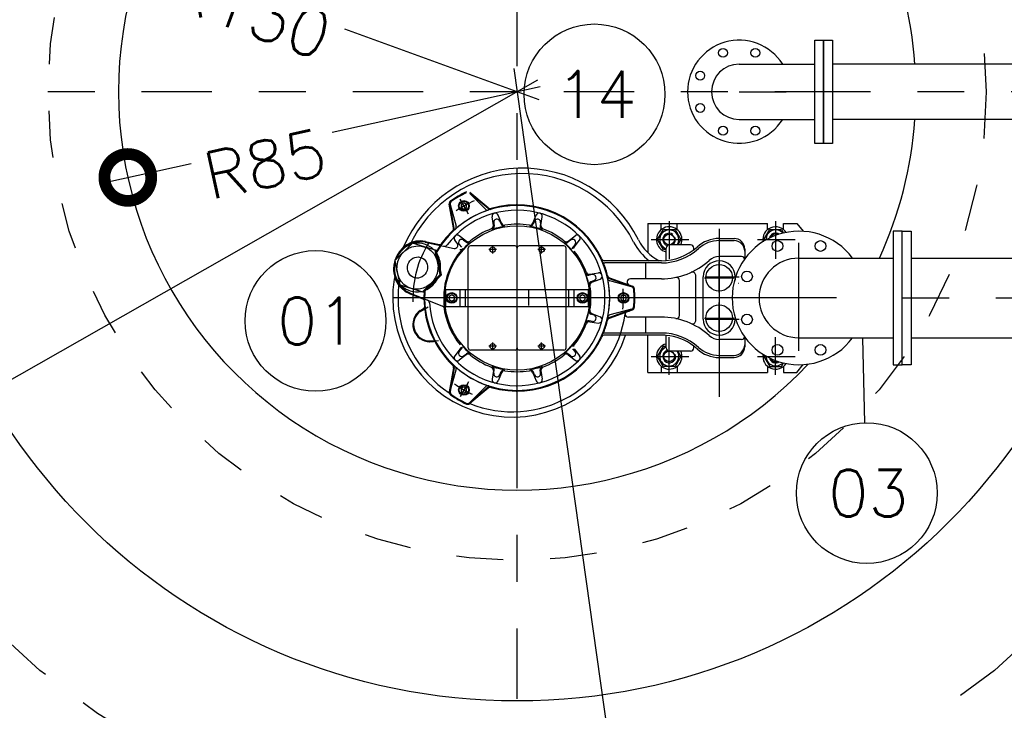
# Model space of a CAD drawing. Header units: millimetres. Extents: x 197878 to 197999, y 8707048 to 8707095.
# Tile 15 of 36: x 197886.65 to 197888.75, y 8707073.65 to 8707075.12. Entities that reach past the tile are written whole.
import ezdxf
from ezdxf.enums import TextEntityAlignment as Align

# ---------------------------------------------------------------- set-up
doc = ezdxf.new("R2010")
doc.units = ezdxf.units.MM
doc.header["$LTSCALE"] = 0.1
doc.linetypes.add('DASHDOT', pattern=[1, 0.5, -0.25, 0, -0.25])
doc.linetypes.add('HIDDEN', pattern=[0.375, 0.25, -0.125])
doc.layers.get('Defpoints').update_dxf_attribs({"lineweight": 9})
for name, color, linetype in [('BAR-EIXOS', 7, 'DASHDOT'), ('BAR-FUROS', 7, 'Continuous'), ('BAR-PECAS', 2, 'Continuous'), ('DIM', 7, 'Continuous'), ('EIXO', 7, 'DASHDOT'), ('ESTRUTURA', 5, 'Continuous'), ('LIMHATRA', 2, 'HIDDEN'), ('RELAÇÀO', 2, 'Continuous')]:
    doc.layers.add(name, color=color, linetype=linetype)
doc.styles.add('romans', font='romans.shx')
doc.dimstyles.get("Standard").update_dxf_attribs({"dimtxt": 0.1, "dimasz": 0.2, "dimexe": 0.05, "dimexo": 0.05, "dimgap": 0.025, "dimtad": 1, "dimtoh": 1, "dimdec": 0, "dimlfac": 100, "dimzin": 0, "dimdsep": 46, "dimtxsty": 'romans', "dimblk1": 'DOTSMALL', "dimblk2": 'DOTSMALL', "dimsah": 1, "dimcen": 0.3, "dimdle": 0.05, "dimclrd": 7, "dimclre": 7, "dimclrt": 2, "dimazin": 0, "dimtfac": 1, "dimtdec": 0, "dimtmove": 2, "dimatfit": 3, "dimldrblk": 'DOTSMALL', "dimfxl": 0, "dimtolj": 1, "dimtzin": 0, "dimlwe": 5, "dimarcsym": 0})

# ---------------------------------------------------------------- blocks, each defined once
blk = doc.blocks.new('_DOTSMALL')
at = {"color": 0, "linetype": 'ByBlock', "const_width": 0.5}
blk.add_lwpolyline([(-0.0625, 0, 1), (0.0625, 0, 1)], format="xyb", close=True, dxfattribs=at)
blk = doc.blocks.new('*D127')
at = {"layer": 'Defpoints', "color": 0}
for p in [(197889.6129411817, 8707077.49792251), (197885.8095150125, 8707074.96551045), (197889.6129411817, 8707074.96551045)]:
    blk.add_point(p, dxfattribs=at)
at = {"layer": 'DIM', "color": 7, "lineweight": 5}
for p, q in [((197885.8095150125, 8707075.015510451), (197885.8095150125, 8707077.54792251)), ((197889.6129411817, 8707075.015510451), (197889.6129411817, 8707077.54792251))]:
    blk.add_line(p, q, dxfattribs=at)
at = {"layer": 'DIM', "color": 7, "lineweight": -2}
blk.add_line((197885.7595150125, 8707077.49792251), (197889.6629411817, 8707077.49792251), dxfattribs=at)
at = {"layer": 'DIM', "color": 7, "lineweight": -2, "xscale": 0.2, "yscale": 0.2, "zscale": 0.2, "rotation": 180}
blk.add_blockref('_DOTSMALL', (197885.8095150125, 8707077.49792251), dxfattribs=at)
at = {"layer": 'DIM', "color": 7, "lineweight": -2, "xscale": 0.2, "yscale": 0.2, "zscale": 0.2}
blk.add_blockref('_DOTSMALL', (197889.6129411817, 8707077.49792251), dxfattribs=at)
at = {"layer": 'DIM', "color": 2, "insert": (197887.0025827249, 8707077.63348783), "char_height": 0.1, "attachment_point": 5, "style": 'romans'}
blk.add_mtext('\\A1;380', dxfattribs=at)
blk = doc.blocks.new('BB-1-CA06-N10-D100-S0-L2500')
at = {"layer": 'BAR-EIXOS'}
blk.add_line((1.25, 0), (-1.25, 0), dxfattribs=at)
at = {"layer": 'BAR-PECAS'}
for p, q in [((1.231000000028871, 0.05900000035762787), (-1.231000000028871, 0.05900000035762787)), ((1.231000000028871, -0.05900000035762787), (-1.231000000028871, -0.05900000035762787))]:
    blk.add_line(p, q, dxfattribs=at)
blk.add_lwpolyline([(-1.25, -0.1099999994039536), (-1.25, 0.1099999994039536), (-1.231000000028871, 0.1099999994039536), (-1.231000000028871, -0.1099999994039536)], close=True, dxfattribs=at)
blk = doc.blocks.new('BB-3-CC01-N10-D100-S0')
at = {"layer": 'BAR-EIXOS'}
blk.add_line((0, 0), (0, -0.1800000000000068), dxfattribs=at)
at = {"layer": 'BAR-FUROS'}
for centre in [(-0.03444150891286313, 0.08314915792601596), (0.03444150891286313, 0.08314915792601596), (-0.08314915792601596, 0.03444150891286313), (0.08314915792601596, 0.03444150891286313), (-0.08314915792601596, -0.03444150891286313), (0.08314915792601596, -0.03444150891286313)]:
    blk.add_circle(centre, 0.0095, dxfattribs=at)
at = {"layer": 'BAR-PECAS'}
for p, q in [((-0.0589999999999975, 0), (-0.0589999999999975, -0.1610000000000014)), ((0.0589999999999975, 0), (0.0589999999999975, -0.1610000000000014))]:
    blk.add_line(p, q, dxfattribs=at)
blk.add_lwpolyline([(0.1100000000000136, -0.1800000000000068), (-0.1100000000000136, -0.1800000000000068), (-0.1100000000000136, -0.1610000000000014), (0.1100000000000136, -0.1610000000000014)], close=True, dxfattribs=at)
for radius, start, end in [(0.11, 302.4364372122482, 237.5635627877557), (0.0589999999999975, 0, 180)]:
    blk.add_arc((0, 0), radius, start, end, dxfattribs=at)
blk = doc.blocks.new('*D133')
at = {"layer": 'Defpoints', "color": 0}
for p in [(197887.7095150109, 8707074.965510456), (197886.8793981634, 8707074.78273732)]:
    blk.add_point(p, dxfattribs=at)
at = {"layer": 'DIM', "color": 7, "lineweight": -2}
for p, q in [((197887.758345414, 8707074.976261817), (197887.3147566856, 8707074.878593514)), ((197886.8305677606, 8707074.77198596), (197887.0147984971, 8707074.81254944))]:
    blk.add_line(p, q, dxfattribs=at)
at = {"layer": 'DIM', "color": 7, "lineweight": -2, "xscale": 0.2, "yscale": 0.2, "zscale": 0.2, "rotation": 192.4171241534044}
blk.add_blockref('_DOTSMALL', (197886.8793981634, 8707074.78273732), dxfattribs=at)
at = {"layer": 'DIM', "color": 2, "insert": (197887.1722822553, 8707074.811486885), "char_height": 0.1, "attachment_point": 5, "rotation": 12.417124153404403, "style": 'romans'}
blk.add_mtext('\\A1;R85', dxfattribs=at)
blk = doc.blocks.new('*D134')
at = {"layer": 'Defpoints', "color": 0}
for p in [(197886.4876621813, 8707075.409442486), (197887.7095150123, 8707074.96551045)]:
    blk.add_point(p, dxfattribs=at)
at = {"layer": 'DIM', "color": 7, "lineweight": -2}
for p, q in [((197886.4406678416, 8707075.426516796), (197886.9641648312, 8707075.236316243)), ((197887.756509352, 8707074.948436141), (197887.3423573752, 8707075.098908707))]:
    blk.add_line(p, q, dxfattribs=at)
at = {"layer": 'DIM', "color": 7, "lineweight": -2, "xscale": 0.2, "yscale": 0.2, "zscale": 0.2, "rotation": 160.0325538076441}
blk.add_blockref('_DOTSMALL', (197886.4876621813, 8707075.409442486), dxfattribs=at)
at = {"layer": 'DIM', "color": 2, "insert": (197887.1425629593, 8707075.138167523), "char_height": 0.1, "attachment_point": 5, "rotation": 340.03255380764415, "style": 'romans'}
blk.add_mtext('\\A1;R130', dxfattribs=at)
blk = doc.blocks.new('*D135')
at = {"layer": 'Defpoints', "color": 0}
for p in [(197887.7095150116, 8707074.965510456), (197887.9746079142, 8707073.084094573)]:
    blk.add_point(p, dxfattribs=at)
at = {"layer": 'DIM', "color": 7, "lineweight": -2}
for p, q in [((197887.7025388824, 8707075.0150214), (197887.9046805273, 8707073.580382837)), ((197887.9815840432, 8707073.034583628), (197887.9608217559, 8707073.18193762))]:
    blk.add_line(p, q, dxfattribs=at)
at = {"layer": 'DIM', "color": 7, "lineweight": -2, "xscale": 0.2, "yscale": 0.2, "zscale": 0.2, "rotation": 278.0202210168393}
blk.add_blockref('_DOTSMALL', (197887.9746079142, 8707073.084094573), dxfattribs=at)
at = {"layer": 'DIM', "color": 2, "insert": (197887.9327511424, 8707073.381160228), "char_height": 0.1, "attachment_point": 5, "rotation": 278.02022101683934, "style": 'romans'}
blk.add_mtext('\\A1;R190', dxfattribs=at)
blk = doc.blocks.new('*D136')
at = {"layer": 'Defpoints', "color": 0}
for p in [(197887.7095150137, 8707074.96551046), (197885.7977117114, 8707073.876929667)]:
    blk.add_point(p, dxfattribs=at)
at = {"layer": 'DIM', "color": 7, "lineweight": -2}
for p, q in [((197887.7529650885, 8707074.990250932), (197886.4798778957, 8707074.26535509)), ((197885.7542616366, 8707073.852189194), (197886.1302082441, 8707074.066253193))]:
    blk.add_line(p, q, dxfattribs=at)
at = {"layer": 'DIM', "color": 7, "lineweight": -2, "xscale": 0.2, "yscale": 0.2, "zscale": 0.2, "rotation": 209.657186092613}
blk.add_blockref('_DOTSMALL', (197885.7977117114, 8707073.876929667), dxfattribs=at)
at = {"layer": 'DIM', "color": 2, "insert": (197886.3050430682, 8707074.165804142), "char_height": 0.1, "attachment_point": 5, "rotation": 29.65718609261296, "style": 'romans'}
blk.add_mtext('\\A1;R220', dxfattribs=at)

msp = doc.modelspace()

# ---------------------------------------------------------------- linework, layer by layer
for p, q in [((197887.7095150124, 8707074.271539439), (197887.7095150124, 8707074.802157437)), ((197887.7095150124, 8707074.272674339), (197887.7095150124, 8707074.771038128)), ((197887.6476727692, 8707074.716124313), (197887.6082898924, 8707074.749170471)), ((197887.6083409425, 8707074.748582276), (197887.6420083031, 8707074.714914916)), ((197887.648009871, 8707074.71772724), (197887.6085040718, 8707074.750876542)), ((197887.5738029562, 8707074.674883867), (197887.5648477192, 8707074.725671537)), ((197887.575359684, 8707074.674374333), (197887.5664323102, 8707074.72500399)), ((197887.5669161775, 8707074.72466568), (197887.5792392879, 8707074.678675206)), ((197887.6061215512, 8707074.704593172), (197887.5877050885, 8707074.736491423)), ((197887.6035047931, 8707074.709125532), (197887.5887654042, 8707074.734654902)), ((197887.596135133, 8707074.728436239), (197887.590466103, 8707074.725163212)), ((197887.590466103, 8707074.725163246), (197887.590466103, 8707074.718617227)), ((197887.6018041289, 8707074.725163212), (197887.5961350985, 8707074.728436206)), ((197887.6018041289, 8707074.718617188), (197887.6018040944, 8707074.725163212)), ((197887.5904660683, 8707074.718617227), (197887.5961350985, 8707074.715344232)), ((197887.5961350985, 8707074.715344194), (197887.6018040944, 8707074.718617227)), ((197887.6760753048, 8707074.684918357), (197887.6691432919, 8707074.702280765)), ((197887.7429547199, 8707074.684918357), (197887.7498867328, 8707074.702280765)), ((197887.6587706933, 8707074.680281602), (197887.6560927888, 8707074.698783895)), ((197887.6594972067, 8707074.686078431), (197887.6605610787, 8707074.678727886)), ((197887.67254771, 8707074.689575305), (197887.6753016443, 8707074.682677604)), ((197887.7464823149, 8707074.689575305), (197887.7437283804, 8707074.682677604)), ((197887.759532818, 8707074.686078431), (197887.7584689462, 8707074.678727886)), ((197887.7602593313, 8707074.680281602), (197887.7629372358, 8707074.698783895)), ((197887.9884296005, 8707074.684242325), (197888.2435344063, 8707074.684242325)), ((197887.9884296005, 8707074.684242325), (197887.9884296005, 8707074.622124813)), ((197888.0167745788, 8707074.67147007), (197888.0167745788, 8707074.684242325)), ((197888.0337815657, 8707074.689757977), (197888.0337815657, 8707074.609051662)), ((197888.0507885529, 8707074.67147007), (197888.0507885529, 8707074.684242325)), ((197888.2435344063, 8707074.67147007), (197888.2435344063, 8707074.684242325)), ((197888.2605413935, 8707074.689757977), (197888.2605413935, 8707074.609051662)), ((197888.2775483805, 8707074.684242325), (197888.3058933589, 8707074.684242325)), ((197888.2775483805, 8707074.67147007), (197888.2775483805, 8707074.684242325)), ((197888.3058933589, 8707074.684242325), (197888.3195222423, 8707074.667719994)), ((197887.600851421, 8707074.646841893), (197887.5861669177, 8707074.658412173)), ((197887.8181786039, 8707074.646841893), (197887.8328631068, 8707074.658412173)), ((197888.0089067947, 8707074.650228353), (197888.0213441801, 8707074.671770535)), ((197888.0213441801, 8707074.671770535), (197888.0462189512, 8707074.671770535)), ((197888.0462189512, 8707074.671770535), (197888.0586563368, 8707074.650228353)), ((197888.1403586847, 8707074.672709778), (197888.1403586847, 8707074.31465735)), ((197888.2356666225, 8707074.650228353), (197888.248104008, 8707074.671770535)), ((197888.248104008, 8707074.671770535), (197888.272978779, 8707074.671770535)), ((197888.272978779, 8707074.671770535), (197888.2773912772, 8707074.664127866)), ((197887.4864736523, 8707074.642310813, -0.00917933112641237), (197887.4487645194, 8707074.605229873, -0.01835866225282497)), ((197887.5378053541, 8707074.62661714, 0.0103575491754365), (197887.4864736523, 8707074.642310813, -0.00917933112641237)), ((197887.5131181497, 8707074.644579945), (197887.5750363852, 8707074.631418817)), ((197887.513495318, 8707074.646354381), (197887.5437978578, 8707074.639913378)), ((197887.5817941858, 8707074.642283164), (197887.5766132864, 8707074.648858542)), ((197887.5859143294, 8707074.6395575), (197887.5905109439, 8707074.633723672)), ((197887.5954679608, 8707074.649111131), (197887.6013017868, 8707074.644514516)), ((197887.7049798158, 8707074.63662276), (197887.6097406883, 8707074.63662276)), ((197887.657360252, 8707074.620749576), (197887.657360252, 8707074.63662276)), ((197887.8092893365, 8707074.63662276), (197887.7140502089, 8707074.63662276)), ((197887.7616697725, 8707074.620749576), (197887.7616697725, 8707074.63662276)), ((197887.8235620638, 8707074.649111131), (197887.8177282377, 8707074.644514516)), ((197887.8331156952, 8707074.6395575), (197887.8285190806, 8707074.633723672)), ((197887.8308464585, 8707074.634174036), (197887.8424167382, 8707074.648858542)), ((197887.995410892, 8707074.650228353), (197888.0754411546, 8707074.650228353)), ((197888.0213441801, 8707074.62868617), (197888.0089067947, 8707074.650228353)), ((197888.0791335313, 8707074.63889036), (197888.0340701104, 8707074.63889036)), ((197888.0586563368, 8707074.650228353), (197888.0521103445, 8707074.63889036)), ((197888.1403586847, 8707074.652495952), (197888.1721050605, 8707074.652495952)), ((197888.1403586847, 8707074.647960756), (197888.1721050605, 8707074.647960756)), ((197888.2221707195, 8707074.650228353), (197888.3022009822, 8707074.650228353)), ((197888.2371215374, 8707074.647708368), (197888.2356666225, 8707074.650228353)), ((197888.3104285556, 8707074.412455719), (197888.3104285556, 8707074.643275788)), ((197887.5452365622, 8707074.575735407, 0.01835866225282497), (197887.5347096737, 8707074.627563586, 0.009179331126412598)), ((197887.5483322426, 8707074.574788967), (197887.5378053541, 8707074.62661714, -0.00917933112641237)), ((197887.6052054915, 8707074.543651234), (197887.6052054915, 8707074.632087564)), ((197887.6652968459, 8707074.62868617), (197887.649423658, 8707074.62868617)), ((197887.7095150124, 8707074.543651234), (197887.7095150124, 8707074.632087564)), ((197887.7696063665, 8707074.62868617), (197887.7537331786, 8707074.62868617)), ((197887.8138245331, 8707074.543651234), (197887.8138245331, 8707074.632087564)), ((197888.0272673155, 8707074.62868617), (197888.0213441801, 8707074.62868617)), ((197888.0272673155, 8707074.605345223), (197888.0272673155, 8707074.632087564)), ((197888.0859363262, 8707074.628265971), (197888.0859363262, 8707074.632087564)), ((197888.1947810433, 8707074.629819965), (197888.1947810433, 8707074.608768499)), ((197887.4487645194, 8707074.605229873, -0.01835866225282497), (197887.4592914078, 8707074.5534017, -0.009179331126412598)), ((197888.0125115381, 8707074.604876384), (197887.8961078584, 8707074.604876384)), ((197888.0169671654, 8707074.600341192), (197887.8965609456, 8707074.600341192)), ((197887.9841140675, 8707074.566327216), (197887.9841140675, 8707074.600341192)), ((197888.0169671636, 8707074.604876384), (197888.0125115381, 8707074.604876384)), ((197888.1879782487, 8707074.613946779), (197888.1403586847, 8707074.613946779)), ((197888.1403586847, 8707074.536834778), (197888.1403586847, 8707074.601720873)), ((197887.5075274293, 8707074.538654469, 0.00917933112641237), (197887.5452365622, 8707074.575735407, 0.01835866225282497)), ((197887.5483322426, 8707074.574788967), (197887.5106231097, 8707074.537708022, -0.009179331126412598)), ((197887.8700829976, 8707074.575528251), (197887.8627324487, 8707074.57446438)), ((197887.8642861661, 8707074.576254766), (197887.8827884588, 8707074.57893267)), ((197888.0902400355, 8707074.47690876), (197888.0902400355, 8707074.574112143)), ((197887.4592914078, 8707074.5534017, -0.009179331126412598), (197887.5106231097, 8707074.537708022, 0.01035754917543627)), ((197887.8735798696, 8707074.56247775), (197887.8666821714, 8707074.559723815)), ((197887.8689229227, 8707074.558950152), (197887.8862853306, 8707074.565882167)), ((197887.9055125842, 8707074.567260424), (197887.9538228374, 8707074.54967693)), ((197887.9067322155, 8707074.568353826), (197887.9551932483, 8707074.550715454)), ((197887.9532879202, 8707074.549427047), (197887.907297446, 8707074.561750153)), ((197888.0169671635, 8707074.566327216), (197887.9508808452, 8707074.566327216)), ((197888.0557450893, 8707074.488242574), (197888.0557450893, 8707074.562778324)), ((197888.1063447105, 8707074.48015848), (197888.1063447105, 8707074.570862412)), ((197888.1088286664, 8707074.568594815), (197888.1724753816, 8707074.568594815)), ((197888.1104029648, 8707074.570862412), (197888.1826990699, 8707074.570862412)), ((197888.1743726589, 8707074.570862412), (197888.1743726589, 8707074.563832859)), ((197888.1809486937, 8707074.557256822), (197888.1811754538, 8707074.557256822)), ((197887.4774728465, 8707074.5421499, -0.001653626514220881), (197887.4774728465, 8707074.5421499)), ((197887.4774728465, 8707074.5421499, -0.001653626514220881), (197887.4774728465, 8707074.5421499)), ((197887.4774728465, 8707074.5421499, -0.001653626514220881), (197887.4774728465, 8707074.5421499)), ((197887.4774728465, 8707074.5421499, -0.001653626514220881), (197887.4774728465, 8707074.5421499)), ((197887.4794322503, 8707074.534939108), (197887.5081559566, 8707074.523333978)), ((197887.4801118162, 8707074.536621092), (197887.5503572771, 8707074.508240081)), ((197887.5575859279, 8707074.543651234), (197887.8614440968, 8707074.543651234)), ((197887.5575859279, 8707074.50736966), (197887.5575859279, 8707074.543651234)), ((197887.5700577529, 8707074.532056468), (197887.5643887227, 8707074.528783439)), ((197887.5757267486, 8707074.528783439), (197887.5700577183, 8707074.532056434)), ((197887.5881985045, 8707074.50736966), (197887.5881985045, 8707074.543651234)), ((197887.599536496, 8707074.50736966), (197887.599536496, 8707074.543651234)), ((197887.6052054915, 8707074.50736966), (197887.6052054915, 8707074.543651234)), ((197887.7095150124, 8707074.50736966), (197887.7095150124, 8707074.543651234)), ((197887.7344585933, 8707074.509637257), (197887.7344585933, 8707074.541383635)), ((197887.8138245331, 8707074.50736966), (197887.8138245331, 8707074.543651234)), ((197887.8194935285, 8707074.50736966), (197887.8194935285, 8707074.543651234)), ((197887.83083152, 8707074.50736966), (197887.83083152, 8707074.543651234)), ((197887.8489723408, 8707074.532056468), (197887.8433033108, 8707074.528783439)), ((197887.8546413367, 8707074.528783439), (197887.8489723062, 8707074.532056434)), ((197887.8614440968, 8707074.50736966), (197887.8614440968, 8707074.543651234)), ((197887.9362748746, 8707074.532056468), (197887.9306058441, 8707074.528783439)), ((197887.9419438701, 8707074.528783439), (197887.9362748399, 8707074.532056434)), ((197888.3906096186, 8707074.525510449), (197887.4442060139, 8707074.525510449)), ((197887.5643886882, 8707074.522237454), (197887.5700577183, 8707074.51896446)), ((197887.5643887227, 8707074.528783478), (197887.5643887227, 8707074.522237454)), ((197887.5700577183, 8707074.518964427), (197887.5757267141, 8707074.522237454)), ((197887.5757267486, 8707074.522237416), (197887.5757267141, 8707074.528783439)), ((197887.8433032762, 8707074.522237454), (197887.8489723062, 8707074.51896446)), ((197887.8433033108, 8707074.528783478), (197887.8433033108, 8707074.522237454)), ((197887.8489723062, 8707074.518964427), (197887.8546413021, 8707074.522237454)), ((197887.8546413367, 8707074.522237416), (197887.8546413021, 8707074.528783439)), ((197887.9306058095, 8707074.522237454), (197887.9362748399, 8707074.51896446)), ((197887.9306058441, 8707074.528783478), (197887.9306058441, 8707074.522237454)), ((197887.9362748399, 8707074.518964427), (197887.9419438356, 8707074.522237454)), ((197887.9419438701, 8707074.522237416), (197887.9419438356, 8707074.528783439)), ((197888.1403586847, 8707074.450666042), (197888.1403586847, 8707074.515552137)), ((197887.5019476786, 8707074.498087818), (197887.5097280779, 8707074.50294955)), ((197887.5029089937, 8707074.496549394), (197887.5195050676, 8707074.50691977)), ((197887.5575859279, 8707074.50736966), (197887.8614440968, 8707074.50736966)), ((197887.6052054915, 8707074.41893333), (197887.6052054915, 8707074.50736966)), ((197887.7095150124, 8707074.41893333), (197887.7095150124, 8707074.50736966)), ((197887.8138245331, 8707074.41893333), (197887.8138245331, 8707074.50736966)), ((197887.8735798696, 8707074.488543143), (197887.8666821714, 8707074.49129708)), ((197887.8689229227, 8707074.49207074), (197887.8862853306, 8707074.485138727)), ((197887.9055125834, 8707074.48376047), (197887.9538228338, 8707074.501343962)), ((197887.9067322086, 8707074.482667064), (197887.9551932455, 8707074.50030544)), ((197887.9532879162, 8707074.501593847), (197887.907297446, 8707074.489270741)), ((197887.8700829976, 8707074.475492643), (197887.8627324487, 8707074.476556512)), ((197887.8642861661, 8707074.474766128), (197887.8827884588, 8707074.472088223)), ((197888.0169671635, 8707074.48469369), (197887.9466571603, 8707074.48469369)), ((197887.9841140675, 8707074.450679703), (197887.9841140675, 8707074.48469369)), ((197888.1088286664, 8707074.482426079), (197888.1724753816, 8707074.482426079)), ((197888.1104029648, 8707074.48015848), (197888.1826990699, 8707074.48015848)), ((197888.01696714, 8707074.450679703), (197887.8965609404, 8707074.450679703)), ((197887.5220360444, 8707074.43398763), (197887.5415938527, 8707074.434670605)), ((197887.5220993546, 8707074.432174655), (197887.531268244, 8707074.432494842)), ((197887.657360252, 8707074.414398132), (197887.657360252, 8707074.43027132)), ((197887.7616697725, 8707074.414398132), (197887.7616697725, 8707074.43027132)), ((197887.9408597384, 8707074.446144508), (197887.8961078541, 8707074.446144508)), ((197888.0169671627, 8707074.446144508), (197887.9408597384, 8707074.446144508)), ((197887.9884296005, 8707074.36677857), (197887.9884296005, 8707074.446144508)), ((197888.0272673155, 8707074.41893333), (197888.0272673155, 8707074.445675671)), ((197888.0337815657, 8707074.361262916), (197888.0337815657, 8707074.441969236)), ((197888.1879782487, 8707074.437074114), (197888.1403586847, 8707074.437074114)), ((197888.1947810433, 8707074.4422524), (197888.1947810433, 8707074.421200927)), ((197888.2605413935, 8707074.361262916), (197888.2605413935, 8707074.441969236)), ((197887.5881835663, 8707074.416846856), (197887.5766132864, 8707074.40216235)), ((197887.5859143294, 8707074.411463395), (197887.5905109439, 8707074.41729722)), ((197887.5954679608, 8707074.401909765), (197887.6013017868, 8707074.406506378)), ((197887.7049798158, 8707074.414398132), (197887.6097406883, 8707074.414398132)), ((197887.6652968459, 8707074.422334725), (197887.649423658, 8707074.422334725)), ((197887.8092893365, 8707074.414398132), (197887.7140502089, 8707074.414398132)), ((197887.7696063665, 8707074.422334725), (197887.7537331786, 8707074.422334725)), ((197887.8235620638, 8707074.401909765), (197887.8177282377, 8707074.406506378)), ((197887.8331156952, 8707074.411463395), (197887.8285190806, 8707074.41729722)), ((197887.8308464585, 8707074.416846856), (197887.8424167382, 8707074.40216235)), ((197888.0089067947, 8707074.400792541), (197888.0213441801, 8707074.422334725)), ((197888.0213441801, 8707074.422334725), (197888.0272673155, 8707074.422334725)), ((197888.0791335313, 8707074.412130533), (197888.0340701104, 8707074.412130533)), ((197888.0521103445, 8707074.412130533), (197888.0586563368, 8707074.400792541)), ((197888.0859363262, 8707074.41893333), (197888.0859363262, 8707074.422754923)), ((197887.600851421, 8707074.404179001), (197887.5861669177, 8707074.392608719)), ((197887.8181786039, 8707074.404179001), (197887.8328631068, 8707074.392608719)), ((197887.995410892, 8707074.400792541), (197888.0754411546, 8707074.400792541)), ((197888.0213441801, 8707074.379250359), (197888.0089067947, 8707074.400792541)), ((197888.0586563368, 8707074.400792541), (197888.0462189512, 8707074.379250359)), ((197888.1403586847, 8707074.403060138), (197888.1721050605, 8707074.403060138)), ((197888.1403586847, 8707074.398524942), (197888.1721050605, 8707074.398524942)), ((197888.2221707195, 8707074.400792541), (197888.3022009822, 8707074.400792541)), ((197888.2371215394, 8707074.40331253), (197888.2356666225, 8707074.400792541)), ((197888.2356666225, 8707074.400792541), (197888.248104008, 8707074.379250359)), ((197888.272978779, 8707074.379250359), (197888.2773912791, 8707074.386893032)), ((197887.5738029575, 8707074.376137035), (197887.5648477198, 8707074.32534936)), ((197887.5753596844, 8707074.37664656), (197887.5664323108, 8707074.326016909)), ((197887.5669161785, 8707074.326355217), (197887.5792392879, 8707074.372345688)), ((197887.6587706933, 8707074.370739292), (197887.6560927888, 8707074.352237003)), ((197887.6594972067, 8707074.364942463), (197887.6605610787, 8707074.37229301)), ((197887.6760753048, 8707074.366102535), (197887.6691432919, 8707074.348740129)), ((197887.67254771, 8707074.361445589), (197887.6753016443, 8707074.368343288)), ((197887.7429547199, 8707074.366102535), (197887.7498867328, 8707074.348740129)), ((197887.7464823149, 8707074.361445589), (197887.7437283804, 8707074.368343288)), ((197887.759532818, 8707074.364942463), (197887.7584689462, 8707074.37229301)), ((197887.7602593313, 8707074.370739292), (197887.7629372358, 8707074.352237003)), ((197887.9884296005, 8707074.36677857), (197888.2435344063, 8707074.36677857)), ((197888.0167745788, 8707074.379550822), (197888.0167745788, 8707074.36677857)), ((197888.0462189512, 8707074.379250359), (197888.0213441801, 8707074.379250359)), ((197888.0507885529, 8707074.379550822), (197888.0507885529, 8707074.36677857)), ((197888.2435344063, 8707074.379550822), (197888.2435344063, 8707074.36677857)), ((197888.248104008, 8707074.379250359), (197888.272978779, 8707074.379250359)), ((197888.2775483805, 8707074.379550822), (197888.2775483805, 8707074.36677857)), ((197888.2775483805, 8707074.36677857), (197888.3058933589, 8707074.36677857)), ((197888.3058933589, 8707074.36677857), (197888.3195222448, 8707074.383300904)), ((197887.6061215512, 8707074.346427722), (197887.5877050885, 8707074.314529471)), ((197887.6035047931, 8707074.341895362), (197887.5887654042, 8707074.31636599)), ((197887.5904660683, 8707074.325857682), (197887.5961350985, 8707074.322584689)), ((197887.596135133, 8707074.3356767), (197887.590466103, 8707074.332403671)), ((197887.590466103, 8707074.332403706), (197887.590466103, 8707074.325857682)), ((197887.6018041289, 8707074.332403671), (197887.5961350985, 8707074.33567666)), ((197887.5961350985, 8707074.322584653), (197887.6018040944, 8707074.325857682)), ((197887.6018041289, 8707074.325857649), (197887.6018040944, 8707074.332403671)), ((197887.6476727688, 8707074.334896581), (197887.6082898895, 8707074.301850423)), ((197887.6083409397, 8707074.30243862), (197887.6420083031, 8707074.336105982)), ((197887.6480098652, 8707074.33329365), (197887.6085040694, 8707074.300144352))]:
    msp.add_line(p, q)
for centre, radius in [((197887.7095150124, 8707074.525510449), 0.1541966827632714), ((197888.0337815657, 8707074.650228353), 0.01133799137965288), ((197887.657360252, 8707074.62868617), 0.005668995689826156), ((197887.7616697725, 8707074.62868617), 0.005668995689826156), ((197888.1403586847, 8707074.568594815), 0.02834497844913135), ((197888.1403586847, 8707074.482426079), 0.02834497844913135), ((197887.657360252, 8707074.422334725), 0.005668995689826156), ((197887.7616697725, 8707074.422334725), 0.005668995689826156), ((197888.0337815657, 8707074.400792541), 0.01133799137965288)]:
    msp.add_circle(centre, radius)
at = {"extrusion": (-0.3270754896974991, 0.09999701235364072, 0.9396926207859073)}
for radius in [0.04648576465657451, 0.02267598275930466]:
    msp.add_circle((-8384473.546244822, -2214349.470161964, 805957.2954021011), radius, dxfattribs=at)
for centre, radius, start, end in [((197887.7212521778, 8707074.526543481), 0.275876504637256, 26.54223121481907, 157.3035897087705), ((197887.7208152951, 8707074.525778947), 0.2652714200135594, 26.64346254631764, 155.6722783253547), ((197887.7095150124, 8707074.525510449), 0.2508804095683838, 115.5795003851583, 124.4204989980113), ((197887.7095150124, 8707074.525510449), 0.2494358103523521, 115.7990645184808, 124.2009326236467), ((197887.7095150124, 8707074.525510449), 0.2494358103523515, 115.9004835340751, 124.0995200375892), ((197887.7095150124, 8707074.525510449), 0.1972810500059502, 175.8457833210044, 150.1542111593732), ((197887.5715471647, 8707074.72685283), 0.006802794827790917, 124.4204989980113, 189.999994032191), ((197887.573131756, 8707074.726185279), 0.006802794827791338, 124.2009326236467, 189.9999938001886), ((197887.5734871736, 8707074.726426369), 0.006802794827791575, 124.0995200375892, 194.9999868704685), ((197887.7095150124, 8707074.525510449), 0.2267598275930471, 113.916309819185, 124.9638117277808), ((197887.7095150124, 8707074.525510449), 0.2267598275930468, 116.2754741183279, 123.7245258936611), ((197887.5961350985, 8707074.721890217), 0.0113379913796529, 180, 179.9999573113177), ((197887.5961350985, 8707074.721890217), 0.009977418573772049, 180, 179.9999573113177), ((197887.7095150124, 8707074.525510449), 0.1972810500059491, 12.10888364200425, 107.8911173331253), ((197887.7095150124, 8707074.525510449), 0.198725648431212, 24.78753562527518, 106.1395621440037), ((197887.7095150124, 8707074.525510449), 0.1872361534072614, 11.8254391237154, 142.8589288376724), ((197887.7095150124, 8707074.525510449), 0.1972810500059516, 109.8668338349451, 130.1331671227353), ((197887.6468186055, 8707074.719725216), 0.00680279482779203, 225.0000028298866, 287.8911173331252), ((197887.6520455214, 8707074.721335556), 0.006802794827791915, 230.0000025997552, 286.3555676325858), ((197887.6523826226, 8707074.722938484), 0.006802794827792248, 230.0000171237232, 286.1395621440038), ((197887.6628254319, 8707074.699758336), 0.006802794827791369, 21.76455793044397, 188.2354406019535), ((197887.756204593, 8707074.699758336), 0.006802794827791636, 351.7645593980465, 158.235442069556), ((197887.5726682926, 8707074.676914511), 0.006802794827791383, 312.1088863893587, 14.99999821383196), ((197887.6520380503, 8707074.67930716), 0.006802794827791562, 290.4917374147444, 8.235440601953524), ((197887.6538284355, 8707074.677753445), 0.006802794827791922, 290.0912231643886, 8.235440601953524), ((197887.6662298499, 8707074.68705287), 0.006802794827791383, 21.76455793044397, 188.2354406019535), ((197887.6816195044, 8707074.68520004), 0.006802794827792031, 201.7645579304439, 279.9087783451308), ((197887.6823931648, 8707074.687440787), 0.006802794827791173, 201.7645579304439, 279.5082601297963), ((197887.7095150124, 8707074.525510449), 0.1573831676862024, 80.49173987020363, 99.5082601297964), ((197887.7366368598, 8707074.687440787), 0.006802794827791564, 260.4917398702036, 338.235442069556), ((197887.7374105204, 8707074.68520004), 0.006802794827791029, 260.0912216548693, 338.235442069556), ((197887.7528001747, 8707074.68705287), 0.006802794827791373, 351.7645593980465, 158.235442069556), ((197887.7652015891, 8707074.677753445), 0.00680279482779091, 171.7645593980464, 249.9087768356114), ((197887.7669919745, 8707074.67930716), 0.00680279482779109, 171.7645593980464, 249.5082625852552), ((197887.7095150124, 8707074.525510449), 0.1987256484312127, 133.8604351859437, 149.6827694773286), ((197887.7095150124, 8707074.525510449), 0.1972810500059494, 132.1088863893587, 143.6174901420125), ((197887.5671035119, 8707074.673702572), 0.00680279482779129, 313.8604351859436, 10.00000488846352), ((197887.5686602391, 8707074.67319304), 0.006802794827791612, 313.6444300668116, 10.00000465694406), ((197887.5819567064, 8707074.653068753), 0.006802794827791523, 51.76456125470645, 218.2354421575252), ((197887.7095150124, 8707074.525510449), 0.1573831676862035, 110.4917374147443, 129.5082577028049), ((197887.7095150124, 8707074.525510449), 0.1553049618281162, 101.5819227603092, 108.4180786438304), ((197887.7095150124, 8707074.525510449), 0.1553049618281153, 71.58192135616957, 78.41807723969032), ((197887.7095150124, 8707074.525510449), 0.1573831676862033, 50.49174229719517, 69.50826258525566), ((197887.8370733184, 8707074.653068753), 0.006802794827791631, 321.7645578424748, 128.2354387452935), ((197888.0337815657, 8707074.650228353), 0.02721117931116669, 335.3756829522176, 256.149099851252), ((197888.0337815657, 8707074.650228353), 0.02046507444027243, 326.3569919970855, 251.4392129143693), ((197888.0337815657, 8707074.650228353), 0.01360558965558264, 54.57181868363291, 252.346685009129), ((197888.2605413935, 8707074.650228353), 0.02721117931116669, 33.82240798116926, 189.7804109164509), ((197888.2605413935, 8707074.650228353), 0.02046507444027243, 41.39973732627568, 182.2030799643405), ((197888.2605413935, 8707074.650228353), 0.01360558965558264, 54.57181868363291, 167.1576046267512), ((197888.2605413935, 8707074.650228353), 0.01133799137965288, 66.28757033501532, 157.3152492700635), ((197887.7095150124, 8707074.525510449), 0.2222246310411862, 148.1767572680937, 182.0788506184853), ((197887.5452122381, 8707074.646567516), 0.006802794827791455, 258.0000048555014, 323.6174901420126), ((197887.5548365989, 8707074.642667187), 0.006802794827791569, 258.0000002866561, 322.8589288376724), ((197887.5764507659, 8707074.638072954), 0.00680279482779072, 258.0000002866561, 38.23544215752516), ((197887.5912577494, 8707074.643767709), 0.006802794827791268, 51.76456125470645, 218.2354421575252), ((197887.7095150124, 8707074.525510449), 0.1553049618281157, 131.5819216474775, 138.4180760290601), ((197887.6050616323, 8707074.652185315), 0.006802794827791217, 231.7645612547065, 309.5082577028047), ((197887.6055119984, 8707074.649857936), 0.006802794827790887, 231.7645612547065, 309.908777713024), ((197887.6097406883, 8707074.632087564), 0.004535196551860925, 90, 180), ((197887.7049798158, 8707074.632087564), 0.004535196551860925, 0, 90), ((197887.7140502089, 8707074.632087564), 0.004535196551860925, 90, 180), ((197887.8135180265, 8707074.649857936), 0.006802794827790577, 230.0912222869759, 308.2354387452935), ((197887.8092893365, 8707074.632087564), 0.004535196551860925, 0, 90), ((197887.8139683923, 8707074.652185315), 0.006802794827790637, 230.4917422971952, 308.2354387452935), ((197887.7095150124, 8707074.525510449), 0.1553049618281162, 41.58192397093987, 48.41807835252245), ((197887.8277722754, 8707074.643767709), 0.006802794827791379, 321.7645578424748, 128.2354387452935), ((197888.0592592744, 8707074.695580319), 0.1133799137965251, 206.6434625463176, 233.1301002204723), ((197888.0592592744, 8707074.695580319), 0.102041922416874, 206.6434625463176, 242.7339560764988), ((197888.0340701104, 8707074.632087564), 0.006802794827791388, 90, 180), ((197888.0337815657, 8707074.650228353), 0.01360558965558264, 303.5573113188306, 19.57181794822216), ((197888.0791335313, 8707074.632087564), 0.006802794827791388, 0, 90), ((197888.1403586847, 8707074.582200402), 0.07029554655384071, 90, 132.2054433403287), ((197888.1403586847, 8707074.582200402), 0.0657603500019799, 90, 132.2054428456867), ((197888.1721050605, 8707074.629819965), 0.02267598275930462, 0, 90), ((197888.1721050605, 8707074.625284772), 0.02267598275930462, 0, 90), ((197887.506685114, 8707074.587425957), 0.06059517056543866, 131.2412179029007, 195.7292784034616), ((197887.7095150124, 8707074.525510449), 0.1566131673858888, 137.704360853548, 188.2956380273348), ((197887.5886391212, 8707074.63548224), 0.006802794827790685, 258.0000081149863, 317.7043608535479), ((197887.5851675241, 8707074.629513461), 0.006802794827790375, 320.09122552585, 38.23544215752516), ((197887.8338625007, 8707074.629513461), 0.006802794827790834, 141.7645578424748, 219.9087744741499), ((197887.8361898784, 8707074.629963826), 0.006802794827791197, 141.7645578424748, 219.5082595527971), ((197887.7095150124, 8707074.525510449), 0.1573831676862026, 20.49173405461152, 39.50825955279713), ((197888.0169671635, 8707074.7182563), 0.1133799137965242, 270, 312.2054433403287), ((197888.0169671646, 8707074.7182563), 0.1179151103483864, 270, 312.2054428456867), ((197887.8961078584, 8707074.611679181), 0.006802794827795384, 204.7875356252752, 270), ((197887.8965609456, 8707074.607143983), 0.006802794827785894, 203.5781819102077, 270), ((197887.7095150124, 8707074.525510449), 0.198725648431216, 13.8604304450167, 21.73189236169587), ((197888.0169671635, 8707074.7182563), 0.1519290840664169, 270, 312.2054433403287), ((197888.1403586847, 8707074.570862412), 0.03401397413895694, 0, 180), ((197888.1403586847, 8707074.582200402), 0.03174637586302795, 90, 132.2054433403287), ((197888.1879782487, 8707074.607143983), 0.006802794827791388, 0, 90), ((197887.8617580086, 8707074.581197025), 0.006802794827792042, 200.0912169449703, 278.2354412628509), ((197887.7095150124, 8707074.525510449), 0.1553049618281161, 11.58192746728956, 18.41807674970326), ((197887.863311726, 8707074.582987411), 0.006802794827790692, 200.4917340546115, 278.2354412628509), ((197887.8710574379, 8707074.56879561), 0.006802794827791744, 291.7645576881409, 98.23544126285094), ((197887.8837628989, 8707074.572200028), 0.006802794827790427, 291.7645576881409, 98.23544126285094), ((197888.0834372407, 8707074.574112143), 0.006802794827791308, 0, 114.7561329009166), ((197887.6428180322, 8707074.530311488), 0.1986700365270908, 168.1822155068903, 181.3847315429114), ((197887.7208152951, 8707074.525778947), 0.2652714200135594, 172.4636600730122, 180.0556126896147), ((197887.7095150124, 8707074.525510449), 0.1872361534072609, 314.1745581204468, 11.8254391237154), ((197887.8692046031, 8707074.553405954), 0.006802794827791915, 111.7645576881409, 189.9087824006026), ((197887.8714453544, 8707074.552632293), 0.006802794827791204, 111.7645576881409, 189.5082606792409), ((197887.907839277, 8707074.573652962), 0.006802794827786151, 193.6444335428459, 249.9999984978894), ((197887.9090581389, 8707074.56832115), 0.006802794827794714, 192.1088836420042, 255.0000003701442), ((197887.9090589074, 8707074.574746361), 0.00680279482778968, 193.8604304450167, 250.0000084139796), ((197887.7095150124, 8707074.525510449), 0.1972810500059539, 349.8668374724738, 10.13316252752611), ((197887.9508808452, 8707074.55952442), 0.006802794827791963, 90, 249.9999984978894), ((197888.0489422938, 8707074.562778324), 0.006802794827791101, 359.9999786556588, 101.6212453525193), ((197887.7095150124, 8707074.525510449), 0.1987256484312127, 176.3172306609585, 226.1395638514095), ((197887.5700577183, 8707074.525510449), 0.0113379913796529, 180, 179.9999573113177), ((197887.5700577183, 8707074.525510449), 0.009977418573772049, 180, 179.9999573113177), ((197887.8489723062, 8707074.525510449), 0.0113379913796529, 180, 179.9999573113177), ((197887.8489723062, 8707074.525510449), 0.009977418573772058, 180, 179.9999573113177), ((197887.7095150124, 8707074.525510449), 0.1573831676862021, 350.4917393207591, 9.508260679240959), ((197887.9362748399, 8707074.525510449), 0.01133799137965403, 180, 179.9999573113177), ((197887.9362748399, 8707074.525510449), 0.009977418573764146, 180, 179.9999573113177), ((197887.7095150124, 8707074.525510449), 0.2267598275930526, 353.9163126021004, 4.963814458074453), ((197887.7095150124, 8707074.525510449), 0.2267598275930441, 356.2754792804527, 3.724520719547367), ((197887.9515272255, 8707074.542856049), 0.006802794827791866, 4.099518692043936, 74.99998343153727), ((197887.9514961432, 8707074.543284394), 0.006802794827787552, 4.20093548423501, 69.99998909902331), ((197887.9528665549, 8707074.544322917), 0.006802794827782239, 4.420496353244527, 69.99999473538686), ((197887.7095150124, 8707074.525510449), 0.2494358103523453, 355.799064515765, 4.20093548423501), ((197887.7095150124, 8707074.525510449), 0.2494358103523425, 355.9004813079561, 4.099518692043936), ((197887.7095150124, 8707074.525510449), 0.2508804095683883, 355.5795036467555, 4.420496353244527), ((197887.6989654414, 8707074.526080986), 0.2547600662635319, 180.1283116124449, 341.713322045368), ((197887.6989654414, 8707074.526080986), 0.2434220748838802, 180.1283116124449, 236.5693384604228), ((197887.5056075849, 8707074.517026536), 0.006802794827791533, 2.382512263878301, 67.99999855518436), ((197887.7095150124, 8707074.525510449), 0.1972810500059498, 182.3825122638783, 184.7195745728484), ((197887.515767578, 8707074.514878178), 0.006802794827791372, 3.141069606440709, 67.99999855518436), ((197887.7095150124, 8707074.525510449), 0.1872361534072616, 183.1410696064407, 314.1745581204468), ((197887.506123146, 8707074.508718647), 0.006802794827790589, 301.9999967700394, 4.719574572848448), ((197887.5478089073, 8707074.501932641), 0.006802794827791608, 8.295638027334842, 68.00001430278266), ((197887.7095150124, 8707074.525510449), 0.1573831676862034, 186.7229289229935, 219.5082595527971), ((197887.6989654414, 8707074.526080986), 0.2434220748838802, 248.1734420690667, 351.9233668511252), ((197887.7095150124, 8707074.525510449), 0.1553049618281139, 341.5819232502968, 348.4180725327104), ((197887.8692046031, 8707074.49761494), 0.006802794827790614, 170.0912175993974, 248.2354423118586), ((197887.8714453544, 8707074.498388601), 0.006802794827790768, 170.491739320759, 248.2354423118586), ((197887.9466571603, 8707074.491496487), 0.006802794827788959, 110.0000015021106, 270), ((197887.9467083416, 8707074.490925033), 0.006802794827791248, 61.19123895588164, 171.9233667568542), ((197887.9515272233, 8707074.508164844), 0.006802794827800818, 284.9999989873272, 355.9004813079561), ((197887.9514961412, 8707074.507736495), 0.006802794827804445, 289.9999989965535, 355.799064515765), ((197887.9528665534, 8707074.506697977), 0.006802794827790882, 289.9999915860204, 355.5795036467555), ((197887.7095150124, 8707074.525510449), 0.1972810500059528, 252.1088826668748, 347.8911163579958), ((197887.7095150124, 8707074.525510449), 0.1573831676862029, 320.4917404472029, 339.5082659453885), ((197887.8617580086, 8707074.469823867), 0.00680279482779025, 81.76455873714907, 159.9087830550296), ((197887.863311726, 8707074.468033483), 0.006802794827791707, 81.76455873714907, 159.5082659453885), ((197887.8710574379, 8707074.482225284), 0.006802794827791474, 261.7645587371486, 68.23544231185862), ((197887.8837628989, 8707074.478820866), 0.006802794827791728, 261.7645587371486, 68.23544231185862), ((197887.7095150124, 8707074.525510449), 0.1987256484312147, 338.5334495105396, 346.1395590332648), ((197887.9078392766, 8707074.477367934), 0.006802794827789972, 110.0000027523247, 166.3555664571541), ((197887.9090581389, 8707074.482699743), 0.006802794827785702, 104.9999996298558, 167.8911163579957), ((197887.9090589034, 8707074.476274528), 0.006802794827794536, 110.0000140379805, 166.1395590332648), ((197888.0169671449, 8707074.332764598), 0.1519290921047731, 47.7945460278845, 89.99999332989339), ((197888.0489422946, 8707074.488242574), 0.006802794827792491, 258.3787481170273, 359.9999893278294), ((197888.0834372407, 8707074.47690876), 0.006802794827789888, 245.2438622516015, 0), ((197888.1403586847, 8707074.48015848), 0.03401397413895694, 180, 0), ((197887.8965609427, 8707074.443876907), 0.0068027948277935, 90.00001934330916, 156.4218180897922), ((197888.0169671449, 8707074.332764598), 0.1179151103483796, 47.79454652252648, 90.00000266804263), ((197887.5315056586, 8707074.42569619), 0.006802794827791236, 29.28043256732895, 92.00000324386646), ((197887.7095150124, 8707074.525510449), 0.1972810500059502, 209.2804325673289, 227.8911136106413), ((197887.7095150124, 8707074.525510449), 0.1987256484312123, 253.8604336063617, 335.2124640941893), ((197887.8961078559, 8707074.439341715), 0.006802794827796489, 90.00001467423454, 155.2124640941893), ((197888.0337815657, 8707074.400792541), 0.02721117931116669, 103.850900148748, 24.62431704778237), ((197888.0169671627, 8707074.332764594), 0.1133799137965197, 84.78770044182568, 90), ((197888.0169671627, 8707074.332764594), 0.113379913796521, 52.53321251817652, 84.78770044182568), ((197888.1403586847, 8707074.468820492), 0.03174637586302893, 227.7945566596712, 270), ((197888.1879782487, 8707074.44387691), 0.006802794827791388, 270, 0), ((197887.5912577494, 8707074.407253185), 0.006802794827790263, 141.7645578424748, 308.2354387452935), ((197887.5828401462, 8707074.421057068), 0.0068027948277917, 321.7645578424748, 39.50825955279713), ((197887.5851675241, 8707074.421507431), 0.006802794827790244, 321.7645578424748, 39.90877447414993), ((197887.7095150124, 8707074.525510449), 0.1553049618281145, 221.5819239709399, 228.4180783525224), ((197887.6050616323, 8707074.39883558), 0.006802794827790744, 50.49174229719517, 128.2354387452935), ((197887.6055119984, 8707074.401162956), 0.00680279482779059, 50.09122228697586, 128.2354387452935), ((197887.6097406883, 8707074.41893333), 0.004535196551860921, 180, 270), ((197887.7049798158, 8707074.41893333), 0.004535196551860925, 270, 0), ((197887.7140502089, 8707074.41893333), 0.004535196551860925, 180, 270), ((197887.8135180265, 8707074.401162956), 0.006802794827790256, 51.76456125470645, 129.9087777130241), ((197887.8092893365, 8707074.41893333), 0.004535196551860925, 270, 0), ((197887.8139683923, 8707074.39883558), 0.006802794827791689, 51.76456125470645, 129.5082577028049), ((197887.7095150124, 8707074.525510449), 0.1553049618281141, 311.5819216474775, 318.41807602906), ((197887.8277722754, 8707074.407253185), 0.006802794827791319, 231.7645612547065, 38.23544215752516), ((197887.8338625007, 8707074.421507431), 0.006802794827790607, 140.0912255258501, 218.2354421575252), ((197887.8361898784, 8707074.421057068), 0.006802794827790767, 140.4917404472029, 218.2354421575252), ((197888.0337815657, 8707074.400792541), 0.02046507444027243, 108.5607870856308, 33.64300800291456), ((197888.0337815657, 8707074.400792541), 0.01360558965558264, 107.6533149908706, 19.57181794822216), ((197888.0340701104, 8707074.41893333), 0.006802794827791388, 180, 270), ((197888.0337815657, 8707074.400792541), 0.01360558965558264, 54.57181868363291, 56.44268868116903), ((197888.0791335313, 8707074.41893333), 0.006802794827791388, 270, 0), ((197888.0169671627, 8707074.332764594), 0.1133799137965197, 47.79455665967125, 52.53321251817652), ((197888.1403586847, 8707074.468820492), 0.07029554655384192, 227.7945566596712, 270), ((197888.1403586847, 8707074.468820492), 0.06576035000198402, 227.7945465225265, 270), ((197888.1721050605, 8707074.42573612), 0.02267598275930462, 270, 0), ((197888.1721050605, 8707074.421200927), 0.02267598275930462, 270, 0), ((197887.5819567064, 8707074.397952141), 0.006802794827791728, 141.7645578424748, 308.2354387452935), ((197887.7095150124, 8707074.525510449), 0.1573831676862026, 230.4917422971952, 249.5082625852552), ((197887.7095150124, 8707074.525510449), 0.1573831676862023, 290.4917374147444, 309.5082577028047), ((197887.8370733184, 8707074.397952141), 0.006802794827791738, 231.7645612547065, 38.23544215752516), ((197888.2605413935, 8707074.400792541), 0.02721117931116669, 170.2195811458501, 326.1776011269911), ((197888.2605413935, 8707074.400792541), 0.02046507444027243, 177.7969096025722, 318.6002754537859), ((197888.2605413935, 8707074.400792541), 0.01360558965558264, 192.8423715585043, 305.428181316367), ((197888.2605413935, 8707074.400792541), 0.01133799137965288, 202.6847295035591, 293.7124555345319), ((197887.5671035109, 8707074.377318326), 0.006802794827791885, 350.0000168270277, 46.13956385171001), ((197887.5686602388, 8707074.377827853), 0.00680279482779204, 350.0000058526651, 46.35556993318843), ((197887.5726682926, 8707074.374106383), 0.006802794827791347, 345.000001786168, 47.89111361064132), ((197887.7095150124, 8707074.525510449), 0.1972810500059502, 229.8668328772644, 250.1331661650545), ((197887.6520380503, 8707074.371713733), 0.006802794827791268, 351.7645593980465, 69.50826258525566), ((197887.6538284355, 8707074.373267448), 0.006802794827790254, 351.7645593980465, 69.90877683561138), ((197887.6662298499, 8707074.363968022), 0.006802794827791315, 171.7645593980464, 338.235442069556), ((197887.7095150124, 8707074.525510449), 0.1553049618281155, 251.5819213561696, 258.4180772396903), ((197887.6816195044, 8707074.365820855), 0.006802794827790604, 80.09122165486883, 158.235442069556), ((197887.6823931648, 8707074.363580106), 0.006802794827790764, 80.49173987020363, 158.235442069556), ((197887.7095150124, 8707074.525510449), 0.1573831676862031, 260.4917398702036, 279.5082601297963), ((197887.7366368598, 8707074.363580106), 0.006802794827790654, 21.76455793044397, 99.5082601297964), ((197887.7374105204, 8707074.365820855), 0.006802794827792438, 21.76455793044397, 99.90877834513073), ((197887.7095150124, 8707074.525510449), 0.1553049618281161, 281.5819227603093, 288.4180786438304), ((197887.7528001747, 8707074.363968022), 0.006802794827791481, 201.7645579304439, 8.235440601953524), ((197887.7652015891, 8707074.373267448), 0.006802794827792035, 110.0912231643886, 188.2354406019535), ((197887.7669919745, 8707074.371713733), 0.006802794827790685, 110.4917374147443, 188.2354406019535), ((197887.6628254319, 8707074.351262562), 0.006802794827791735, 171.7645593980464, 338.235442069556), ((197887.756204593, 8707074.351262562), 0.00680279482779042, 201.7645579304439, 8.235440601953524), ((197887.5715471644, 8707074.324168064), 0.006802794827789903, 169.9999951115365, 235.579500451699), ((197887.5731317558, 8707074.324835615), 0.00680279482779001, 169.9999952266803, 235.7990668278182), ((197887.5734871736, 8707074.324594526), 0.006802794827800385, 165.000001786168, 235.9004799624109), ((197887.7095150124, 8707074.525510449), 0.2267598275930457, 233.9163095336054, 244.963811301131), ((197887.7095150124, 8707074.525510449), 0.2267598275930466, 236.2754741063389, 243.7245258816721), ((197887.5961350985, 8707074.329130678), 0.0113379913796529, 180, 179.9999573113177), ((197887.5961350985, 8707074.329130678), 0.009977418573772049, 180, 179.9999573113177), ((197887.6468186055, 8707074.331295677), 0.006802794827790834, 72.10888266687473, 134.9999971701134), ((197887.652045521, 8707074.329685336), 0.006802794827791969, 73.64443236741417, 129.9999984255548), ((197887.6523826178, 8707074.328082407), 0.006802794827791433, 73.86043360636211, 130.0000093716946), ((197887.7095150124, 8707074.525510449), 0.2508804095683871, 235.579500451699, 244.4204996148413), ((197887.7095150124, 8707074.525510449), 0.2494358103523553, 235.7990668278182, 244.2009354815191), ((197887.7095150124, 8707074.525510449), 0.2494358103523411, 235.9004799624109, 244.0995158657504), ((197887.6035306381, 8707074.30724892), 0.00680279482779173, 244.0995158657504, 314.999982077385), ((197887.6039171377, 8707074.307061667), 0.006802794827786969, 244.2009354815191, 309.9999917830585), ((197887.6041313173, 8707074.305355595), 0.006802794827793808, 244.4204996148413, 309.9999958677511)]:
    msp.add_arc(centre, radius, start, end)
for centre, radius, start, end in [((-8384473.54624482, -2214349.465900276, 805957.2938509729), 0.05850403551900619, 184.6998561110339, 269.9999963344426), ((-8384473.54624482, -2214349.465900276, 805957.2938509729), 0.0566899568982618, 184.6998561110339, 266.6544423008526), ((-8384473.546244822, -2214349.470161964, 805957.2954021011), 0.05215476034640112, 213.0376115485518, 249.11216831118), ((-8384473.546244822, -2214349.470161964, 805957.2954021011), 0.05215476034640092, 153.037613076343, 206.9623889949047), ((-8384473.546244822, -2214349.470161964, 805957.2954021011), 0.0521547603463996, 101.5330023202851, 138.466993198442), ((-8384473.54624482, -2214349.465900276, 805957.2938509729), 0.05850403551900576, 269.9999963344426, 355.3001440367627), ((-8384473.54624482, -2214349.465900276, 805957.2938509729), 0.05668995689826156, 273.3455647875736, 355.3001440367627), ((-8384473.546244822, -2214349.470161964, 805957.2954021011), 0.05215476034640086, 290.6689188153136, 326.9623892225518), ((-8384473.546244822, -2214349.470161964, 805957.2954021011), 0.05215476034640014, 41.53300585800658, 78.46699764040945), ((-8384473.546244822, -2214349.470161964, 805957.2954021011), 0.05215476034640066, 333.037613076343, 26.96238899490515)]:
    msp.add_arc(centre, radius, start, end, dxfattribs=at)
at = {"extrusion": (-0.3270754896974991, -0.09999701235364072, 0.9396926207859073)}
for radius in [0.03582805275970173, 0.0340139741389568]:
    msp.add_arc((-8268760.012295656, 2570005.73906281, -935405.590912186), radius, 194.1327222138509, 345.8672773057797, dxfattribs=at)
at = {"layer": 'BAR-EIXOS'}
msp.add_line((197888.5304285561, 8707074.525510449), (197890.0304285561, 8707074.525510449), dxfattribs=at)
at = {"layer": 'BAR-FUROS'}
for centre in [(197888.2645065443, 8707074.636375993), (197888.3563505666, 8707074.636375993), (197888.1995630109, 8707074.57143246), (197888.1995630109, 8707074.479588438), (197888.2645065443, 8707074.414644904), (197888.3563505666, 8707074.414644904)]:
    msp.add_circle(centre, 0.0115, dxfattribs=at)
at = {"layer": 'BAR-PECAS'}
for p, q in [((197888.3104285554, 8707074.61051045), (197888.5114285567, 8707074.61051045)), ((197888.5494285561, 8707074.61051045), (197890.0114285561, 8707074.61051045)), ((197888.3104285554, 8707074.440510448), (197888.5114285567, 8707074.44051045)), ((197888.5494285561, 8707074.440510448), (197890.0114285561, 8707074.440510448))]:
    msp.add_line(p, q, dxfattribs=at)
msp.add_lwpolyline([(197888.5114285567, 8707074.44051045), (197888.5114285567, 8707074.383010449), (197888.5304285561, 8707074.383010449), (197888.5304285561, 8707074.668010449), (197888.5114285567, 8707074.668010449), (197888.5114285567, 8707074.44051045)], dxfattribs=at)
msp.add_lwpolyline([(197888.5304285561, 8707074.383010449), (197888.5304285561, 8707074.668010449), (197888.5494285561, 8707074.668010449), (197888.5494285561, 8707074.383010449)], close=True, dxfattribs=at)
for radius, start, end in [(0.1425, 36.61901188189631, 323.3809881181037), (0.0849999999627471, 90, 270)]:
    msp.add_arc((197888.3104285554, 8707074.525510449), radius, start, end, dxfattribs=at)
at = {"layer": 'EIXO', "ltscale": 3}
for p, q in [((197887.7095150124, 8707072.769974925), (197887.7095150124, 8707076.86551045)), ((197888.4088232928, 8707074.96551045), (197885.8845150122, 8707074.96551045))]:
    msp.add_line(p, q, dxfattribs=at)
msp.add_circle((197887.7095150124, 8707074.96551045), 1.600000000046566, dxfattribs=at)
at = {"layer": 'ESTRUTURA', "color": 4}
msp.add_circle((197887.7095150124, 8707074.96551045), 1.300000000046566, dxfattribs=at)
at = {"layer": 'ESTRUTURA', "color": 5}
for radius, start, end in [(2.200000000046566, 13.80607147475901, 346.1939285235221), (1.900000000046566, 16.04186822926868, 343.9595579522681)]:
    msp.add_arc((197887.7095150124, 8707074.96551045), radius, start, end, dxfattribs=at)
at = {"layer": 'ESTRUTURA', "color": 4}
for start, end in [(43.13666692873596, 316.863333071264), (3.980201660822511, 24.68612539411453), (335.3138746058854, 356.0197983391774)]:
    msp.add_arc((197887.7095150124, 8707074.96551045), 0.8499999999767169, start, end, dxfattribs=at)
at = {"layer": 'LIMHATRA', "ltscale": 3.5}
msp.add_circle((197887.7095150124, 8707074.96551045), 1.000000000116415, dxfattribs=at)
at = {"layer": 'RELAÇÀO', "color": 3}
msp.add_line((197888.4511186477, 8707074.259165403), (197888.4464598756, 8707074.43979419), dxfattribs=at)
for centre in [(197887.8743646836, 8707074.960069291), (197887.2795693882, 8707074.476511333), (197888.4549898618, 8707074.109071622)]:
    msp.add_circle(centre, 0.150143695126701, dxfattribs=at)

# ---------------------------------------------------------------- block references
at = {"layer": 'BAR-PECAS', "rotation": 90}
msp.add_blockref('BB-3-CC01-N10-D100-S0', (197888.1829411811, 8707074.96551045), dxfattribs=at)
at = {"layer": 'BAR-PECAS'}
msp.add_blockref('BB-1-CA06-N10-D100-S0-L2500', (197889.6129411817, 8707074.96551045), dxfattribs=at)

# ---------------------------------------------------------------- texts
at = {"layer": 'RELAÇÀO', "style": 'romans'}
for s, p in [('14', (197887.8780140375, 8707074.960069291)), ('01', (197887.2832187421, 8707074.476511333)), ('03', (197888.4586392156, 8707074.109071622))]:
    msp.add_text(s, height=0.1, dxfattribs=at).set_placement(p, align=Align.MIDDLE)

# ---------------------------------------------------------------- dimensions: what is measured, and where the dimension line sits
at = {"layer": 'DIM'}
dim = msp.add_linear_dim(base=(197889.6129411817, 8707077.49792251), p1=(197885.8095150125, 8707074.96551045), p2=(197889.6129411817, 8707074.96551045), dimstyle='Standard', dxfattribs=at)
dim.commit()
dim.dimension.update_dxf_attribs({"geometry": '*D127', "text_midpoint": (197887.0025827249, 8707077.63348783), "dimtype": 160})
for center, mpoint, picture, middle in [((197887.7095150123, 8707074.96551045), (197886.4876621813, 8707075.409442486), '*D134', (197887.1425629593, 8707075.138167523)), ((197887.7095150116, 8707074.965510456), (197887.9746079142, 8707073.084094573), '*D135', (197887.9327511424, 8707073.381160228)), ((197887.7095150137, 8707074.96551046), (197885.7977117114, 8707073.876929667), '*D136', (197886.3050430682, 8707074.165804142)), ((197887.7095150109, 8707074.965510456), (197886.8793981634, 8707074.78273732), '*D133', (197887.1722822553, 8707074.811486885))]:
    dim = msp.add_radius_dim(center=center, mpoint=mpoint, dimstyle='Standard', dxfattribs=at)
    dim.commit()
    dim.dimension.update_dxf_attribs({"geometry": picture, "text_midpoint": middle, "dimtype": 164})

doc.saveas('drawing.dxf')
